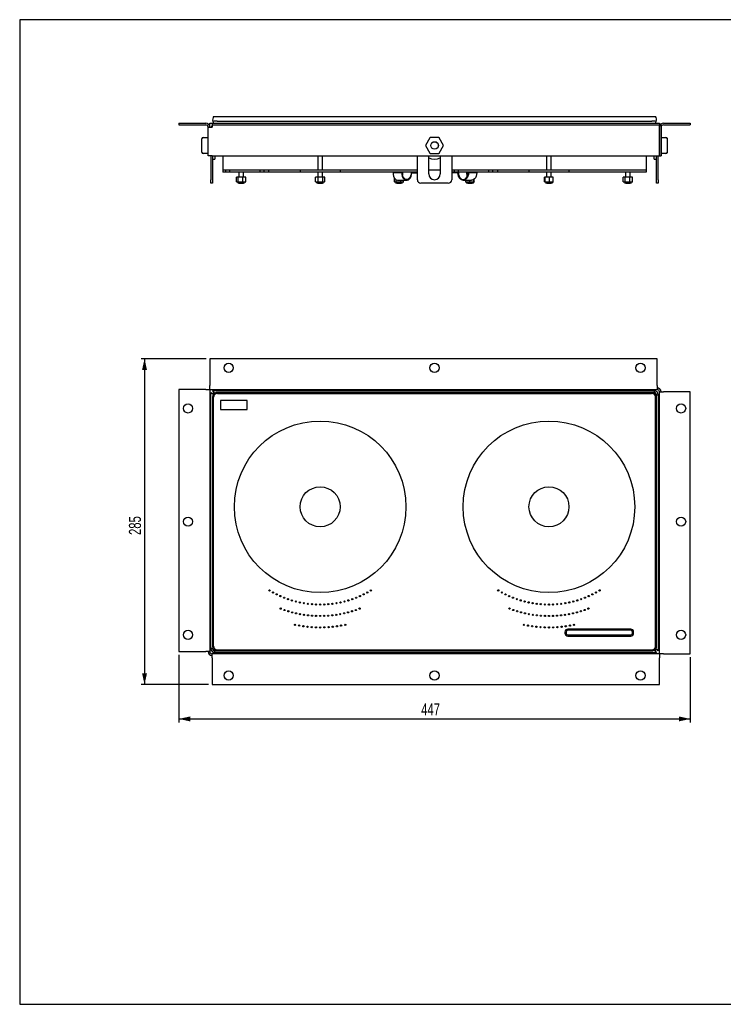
# Model space of a CAD drawing. Extents: x 14 to 1244, y 15 to 876.
# Tile 1 of 2: x 14 to 629, y 15 to 876. Entities that reach past the tile are written whole.
import ezdxf
from ezdxf.enums import TextEntityAlignment as Align

# ---------------------------------------------------------------- set-up
doc = ezdxf.new("R2010")
doc.units = 0
doc.header["$LTSCALE"] = 3
doc.linetypes.add('CENTERX2', pattern=[20.32, 12.7, -2.54, 2.54, -2.54])
doc.layers.get('0').update_dxf_attribs({"linetype": 'CONTINUOUS'})
doc.layers.add('LAYER1', color=2, linetype='CONTINUOUS')
doc.layers.add('LAYER2', color=3, linetype='CENTERX2')
doc.dimstyles.new('SLDDIMSTYLE0', dxfattribs={"dimtxt": 10.5, "dimasz": 9.906, "dimexe": 0, "dimexo": 0.0625, "dimgap": 2.625, "dimtad": 1, "dimrnd": 1e-09, "dimzin": 12, "dimsah": 1, "dimcen": 0.09, "dimazin": 3, "dimtfac": 1, "dimtofl": 0, "dimtmove": 0, "dimatfit": 3})

# ---------------------------------------------------------------- blocks, each defined once
blk = doc.blocks.new('_D')
at = {"layer": 'LAYER2', "color": 3, "linetype": 'CONTINUOUS'}
for p, q in [((177.51, 579.56), (120.51, 579.56)), ((123.51, 579.56), (123.51, 294.56)), ((179.51, 294.56), (120.51, 294.56))]:
    blk.add_line(p, q, dxfattribs=at)
for points in [[(123.51, 579.56), (121.35, 569.65), (125.67, 569.65)], [(123.51, 294.56), (125.67, 304.47), (121.35, 304.47)]]:
    blk.add_solid(points, dxfattribs=at)
at = {"layer": 'LAYER2', "color": 3, "linetype": 'CONTINUOUS', "width": 0.7}
blk.add_text('285', height=10.5, rotation=90, dxfattribs=at).set_placement((123.51, 425.42, 23.2), align=Align.BOTTOM_LEFT)
blk = doc.blocks.new('_D_1')
at = {"layer": 'LAYER2', "color": 3, "linetype": 'CONTINUOUS'}
for p, q in [((153.51, 320.56), (153.51, 261.56)), ((600.51, 318.56), (600.51, 261.56)), ((153.51, 264.56), (600.51, 264.56))]:
    blk.add_line(p, q, dxfattribs=at)
for points in [[(153.51, 264.56), (163.41, 262.4), (163.41, 266.72)], [(600.51, 264.56), (590.6, 266.72), (590.6, 262.4)]]:
    blk.add_solid(points, dxfattribs=at)
at = {"layer": 'LAYER2', "color": 3, "linetype": 'CONTINUOUS', "width": 0.7}
blk.add_text('447', height=10.5, dxfattribs=at).set_placement((365.37, 264.56, 23.2), align=Align.BOTTOM_LEFT)

msp = doc.modelspace()

# ---------------------------------------------------------------- linework, layer by layer
at = {"color": 7, "linetype": 'CONTINUOUS'}
for p, q in [((1244.4, 876), (14.4, 876)), ((14.4, 876), (14.4, 15)), ((14.4, 15), (1244.4, 15))]:
    msp.add_line(p, q, dxfattribs=at)
at = {"layer": 'LAYER1', "color": 2, "linetype": 'CONTINUOUS'}
for p, q in [((153.507, 785.491), (153.507, 783.991)), ((153.507, 785.491), (177.007, 785.491)), ((153.507, 783.991), (177.007, 783.991)), ((180.507, 785.491), (182.507, 785.491)), ((180.507, 782.822), (180.507, 785.491)), ((182.507, 785.491), (182.507, 783.991)), ((182.507, 785.491), (573.507, 785.491)), ((182.507, 783.991), (573.507, 783.991)), ((182.507, 783.991), (182.507, 781.991)), ((183.897, 791.491), (187.25, 791.491)), ((187.041, 787.319), (566.972, 787.319)), ((187.25, 791.491), (566.764, 791.491)), ((566.764, 791.491), (570.117, 791.491)), ((573.507, 785.491), (573.507, 783.991)), ((573.507, 781.991), (573.507, 783.991)), ((577.007, 785.491), (600.507, 785.491)), ((577.007, 783.991), (600.507, 783.991)), ((600.507, 785.491), (600.507, 783.991)), ((179.007, 756.991), (179.007, 781.991)), ((179.007, 781.991), (182.507, 781.991)), ((180.507, 781.991), (180.507, 782.822)), ((573.507, 756.991), (573.507, 781.991)), ((573.607, 782.822), (573.607, 781.991)), ((573.607, 781.991), (573.607, 756.991)), ((575.007, 781.991), (575.007, 756.991)), ((173.707, 765.991), (173.707, 771.891)), ((174.323, 772.815), (174.194, 772.743)), ((174.707, 772.891), (178.807, 772.891)), ((372.965, 772.791), (369.097, 766.091)), ((380.875, 772.891), (373.139, 772.891)), ((384.916, 766.091), (381.048, 772.791)), ((575.207, 772.891), (579.307, 772.891)), ((579.819, 772.731), (579.69, 772.815)), ((580.307, 771.891), (580.307, 765.991)), ((173.707, 760.091), (173.707, 765.991)), ((174.194, 759.251), (174.323, 759.168)), ((178.807, 759.091), (174.707, 759.091)), ((369.097, 765.891), (372.965, 759.191)), ((373.139, 759.091), (380.875, 759.091)), ((381.048, 759.191), (384.916, 765.891)), ((579.307, 759.091), (575.207, 759.091)), ((579.69, 759.168), (579.834, 759.256)), ((580.307, 765.991), (580.307, 760.091)), ((182.507, 756.991), (179.007, 756.991)), ((181.507, 756.991), (181.507, 736.091)), ((182.507, 756.991), (573.507, 756.991)), ((183.007, 756.991), (183.007, 736.091)), ((183.007, 753.991), (185.007, 753.991)), ((185.007, 756.991), (185.007, 754.9)), ((185.007, 754.9), (185.007, 753.991)), ((192.007, 756.991), (192.007, 744.691)), ((275.007, 756.991), (275.007, 744.691)), ((279.007, 744.691), (279.007, 756.991)), ((362.007, 736.091), (362.007, 756.991)), ((372.007, 741.091), (372.007, 756.991)), ((382.007, 756.991), (382.007, 741.091)), ((392.007, 756.991), (392.007, 736.091)), ((475.007, 756.991), (475.007, 744.691)), ((479.007, 744.691), (479.007, 756.991)), ((562.007, 756.991), (562.007, 744.691)), ((569.007, 753.991), (569.007, 756.991)), ((569.007, 753.991), (571.007, 753.991)), ((571.007, 736.091), (571.007, 756.991)), ((572.507, 736.091), (572.507, 756.991)), ((573.607, 756.991), (573.507, 756.991)), ((573.607, 756.991), (575.007, 756.991)), ((192.007, 744.691), (259.507, 744.691)), ((192.007, 744.691), (192.007, 742.691)), ((193.396, 742.691), (192.007, 742.691)), ((194.257, 742.691), (193.396, 742.691)), ((194.257, 744.691), (194.257, 742.691)), ((197.757, 742.691), (194.257, 742.691)), ((197.757, 744.691), (197.757, 742.691)), ((198.257, 742.691), (197.757, 742.691)), ((223.757, 742.691), (198.257, 742.691)), ((206.007, 742.691), (206.007, 738.391)), ((210.007, 738.391), (210.007, 742.691)), ((224.257, 742.691), (223.757, 742.691)), ((224.257, 744.691), (224.257, 742.691)), ((227.757, 742.691), (224.257, 742.691)), ((227.757, 744.691), (227.757, 742.691)), ((228.396, 742.691), (227.757, 742.691)), ((232.007, 742.691), (228.396, 742.691)), ((232.007, 744.691), (232.007, 742.691)), ((237.007, 742.691), (232.007, 742.691)), ((254.507, 742.691), (237.007, 742.691)), ((259.507, 742.691), (254.507, 742.691)), ((259.507, 744.691), (259.507, 742.691)), ((259.507, 744.691), (264.507, 744.691)), ((264.507, 742.691), (259.507, 742.691)), ((264.507, 744.691), (289.507, 744.691)), ((289.507, 742.691), (264.507, 742.691)), ((275.007, 742.691), (275.007, 738.391)), ((279.007, 738.391), (279.007, 742.691)), ((289.507, 744.691), (294.507, 744.691)), ((294.507, 742.691), (289.507, 742.691)), ((294.507, 744.691), (294.507, 742.691)), ((294.507, 744.691), (362.007, 744.691)), ((299.507, 742.691), (294.507, 742.691)), ((357.007, 742.691), (299.507, 742.691)), ((348.27, 742.191), (340.765, 742.191)), ((344.007, 742.691), (344.007, 742.191)), ((348.007, 742.191), (348.007, 742.691)), ((348.667, 742.191), (348.27, 742.191)), ((349.091, 742.691), (349.091, 742.191)), ((356.597, 742.691), (356.597, 742.191)), ((356.993, 742.091), (362.007, 742.091)), ((362.007, 742.691), (357.007, 742.691)), ((372.007, 744.691), (382.007, 744.691)), ((392.007, 744.691), (459.507, 744.691)), ((393.396, 742.691), (392.007, 742.691)), ((397.45, 742.091), (392.007, 742.091)), ((394.257, 742.691), (393.396, 742.691)), ((394.257, 744.691), (394.257, 742.691)), ((397.757, 742.691), (394.257, 742.691)), ((397.757, 744.691), (397.757, 742.691)), ((398.257, 742.691), (397.757, 742.691)), ((397.871, 742.691), (397.871, 742.191)), ((423.757, 742.691), (398.257, 742.691)), ((404.99, 742.691), (404.99, 742.191)), ((406.007, 742.691), (406.007, 739.999)), ((406.298, 742.191), (406.719, 742.191)), ((413.839, 742.191), (406.719, 742.191)), ((410.007, 742.191), (410.007, 742.691)), ((424.257, 742.691), (423.757, 742.691)), ((424.257, 744.691), (424.257, 742.691)), ((427.757, 742.691), (424.257, 742.691)), ((427.757, 744.691), (427.757, 742.691)), ((428.396, 742.691), (427.757, 742.691)), ((432.007, 742.691), (428.396, 742.691)), ((432.007, 744.691), (432.007, 742.691)), ((437.007, 742.691), (432.007, 742.691)), ((454.507, 742.691), (437.007, 742.691)), ((459.507, 742.691), (454.507, 742.691)), ((459.507, 744.691), (459.507, 742.691)), ((459.507, 744.691), (464.507, 744.691)), ((464.507, 742.691), (459.507, 742.691)), ((464.507, 744.691), (489.507, 744.691)), ((489.507, 742.691), (464.507, 742.691)), ((475.007, 742.691), (475.007, 738.391)), ((479.007, 738.391), (479.007, 742.691)), ((489.507, 744.691), (494.507, 744.691)), ((494.507, 742.691), (489.507, 742.691)), ((494.507, 744.691), (494.507, 742.691)), ((494.507, 744.691), (562.007, 744.691)), ((499.507, 742.691), (494.507, 742.691)), ((557.007, 742.691), (499.507, 742.691)), ((544.007, 742.691), (544.007, 738.391)), ((548.007, 738.391), (548.007, 742.691)), ((562.007, 742.691), (557.007, 742.691)), ((562.007, 744.691), (562.007, 742.691)), ((181.507, 733.091), (181.507, 736.091)), ((183.007, 733.091), (181.507, 733.091)), ((183.007, 736.091), (183.007, 733.091)), ((204.022, 734.337), (204.022, 738.391)), ((205.431, 738.391), (204.022, 738.391)), ((204.98, 733.391), (207.502, 733.391)), ((205.431, 734.337), (205.431, 738.391)), ((209.416, 738.391), (205.431, 738.391)), ((206.007, 733.391), (206.007, 733.291)), ((206.207, 733.091), (209.807, 733.091)), ((207.502, 733.391), (211.034, 733.391)), ((209.416, 734.337), (209.416, 738.391)), ((211.992, 738.391), (209.416, 738.391)), ((210.007, 733.291), (210.007, 733.391)), ((211.741, 734.212), (211.992, 734.337)), ((211.992, 734.337), (211.992, 738.391)), ((272.981, 734.337), (272.981, 738.391)), ((275.302, 738.391), (272.981, 738.391)), ((273.98, 733.391), (279.752, 733.391)), ((275.007, 733.391), (275.007, 733.291)), ((275.207, 733.091), (277.056, 733.091)), ((275.302, 734.337), (275.302, 738.391)), ((279.328, 738.391), (275.302, 738.391)), ((277.056, 733.091), (278.807, 733.091)), ((279.007, 733.291), (279.007, 733.391)), ((279.328, 734.337), (279.328, 738.391)), ((281.032, 738.391), (279.328, 738.391)), ((279.752, 733.391), (280.034, 733.391)), ((281.032, 734.337), (281.032, 738.391)), ((342.021, 734.337), (342.021, 737.556)), ((342.98, 733.391), (348.341, 733.391)), ((343.433, 734.337), (343.433, 736.109)), ((344.007, 733.391), (344.007, 733.291)), ((344.207, 733.091), (347.807, 733.091)), ((345.126, 735.591), (352.632, 735.591)), ((347.418, 734.337), (347.418, 735.591)), ((348.007, 733.291), (348.007, 733.391)), ((348.341, 733.391), (349.034, 733.391)), ((349.742, 734.212), (349.992, 734.337)), ((349.992, 734.337), (349.992, 735.591)), ((389.007, 733.091), (365.007, 733.091)), ((402.085, 735.591), (409.204, 735.591)), ((404.401, 734.337), (404.401, 735.591)), ((404.98, 733.391), (411.034, 733.391)), ((406.007, 733.391), (406.007, 733.291)), ((406.207, 733.091), (409.807, 733.091)), ((407.784, 734.337), (407.784, 735.591)), ((410.007, 733.291), (410.007, 733.391)), ((411.39, 734.337), (411.39, 736.372)), ((411.613, 734.337), (411.531, 734.091)), ((411.613, 734.337), (411.613, 736.553)), ((473.254, 734.337), (473.254, 738.391)), ((473.832, 738.391), (473.254, 738.391)), ((473.832, 734.337), (473.832, 738.391)), ((477.585, 738.391), (473.832, 738.391)), ((473.98, 733.391), (475.884, 733.391)), ((475.007, 733.391), (475.007, 733.291)), ((475.207, 733.091), (478.381, 733.091)), ((475.884, 733.391), (480.034, 733.391)), ((477.585, 734.337), (477.585, 738.391)), ((480.76, 738.391), (477.585, 738.391)), ((478.381, 733.091), (478.807, 733.091)), ((479.007, 733.291), (479.007, 733.391)), ((480.76, 734.337), (480.76, 738.391)), ((541.998, 734.337), (541.998, 738.391)), ((543.556, 738.391), (541.998, 738.391)), ((542.98, 733.391), (549.034, 733.391)), ((543.556, 734.337), (543.556, 738.391)), ((547.564, 738.391), (543.556, 738.391)), ((544.007, 733.391), (544.007, 733.291)), ((544.207, 733.091), (547.807, 733.091)), ((547.564, 734.337), (547.564, 738.391)), ((550.015, 738.391), (547.564, 738.391)), ((548.007, 733.291), (548.007, 733.391)), ((549.8, 734.24), (550.015, 734.337)), ((550.015, 734.337), (550.015, 738.391)), ((571.007, 733.091), (571.007, 736.091)), ((572.507, 733.091), (571.007, 733.091)), ((572.507, 736.091), (572.507, 733.091)), ((571.507, 579.56), (180.507, 579.56)), ((180.507, 579.56), (180.507, 556.06)), ((571.507, 556.06), (571.507, 579.56)), ((177.007, 552.56), (153.507, 552.56)), ((153.507, 552.56), (153.507, 323.56)), ((177.007, 552.56), (180.507, 552.56)), ((180.507, 552.66), (180.507, 556.06)), ((180.507, 552.66), (180.607, 552.56)), ((180.507, 552.56), (180.507, 323.56)), ((180.607, 552.56), (571.507, 552.56)), ((569.007, 551.56), (183.007, 551.56)), ((373.007, 552.56), (373.007, 551.56)), ((381.007, 551.56), (381.007, 552.56)), ((569.007, 550.06), (569.007, 551.56)), ((571.507, 556.06), (571.507, 552.56)), ((181.507, 326.06), (181.507, 550.06)), ((183.007, 546.06), (183.007, 328.06)), ((183.897, 328.303), (183.897, 545.817)), ((567.007, 550.06), (187.007, 550.06)), ((187.25, 549.17), (566.764, 549.17)), ((213.257, 543.06), (190.007, 543.06)), ((190.007, 543.06), (190.007, 535.06)), ((213.257, 535.06), (213.257, 543.06)), ((570.117, 328.303), (570.117, 545.817)), ((570.382, 548.055), (570.593, 548.055)), ((571.007, 548.06), (572.507, 548.06)), ((571.007, 328.06), (571.007, 546.06)), ((572.507, 548.06), (572.507, 324.06)), ((573.507, 550.56), (577.007, 550.56)), ((573.507, 321.66), (573.507, 550.56)), ((600.507, 550.56), (577.007, 550.56)), ((600.507, 321.56), (600.507, 550.56)), ((190.007, 535.06), (213.257, 535.06)), ((181.507, 510.56), (180.507, 510.56)), ((573.507, 510.56), (572.507, 510.56)), ((180.507, 502.56), (181.507, 502.56)), ((572.507, 502.56), (573.507, 502.56)), ((181.507, 371.56), (180.507, 371.56)), ((573.507, 371.56), (572.507, 371.56)), ((180.507, 363.56), (181.507, 363.56)), ((572.507, 363.56), (573.507, 363.56)), ((491.007, 340.56), (491.007, 339.56)), ((492.007, 340.56), (492.007, 339.56)), ((548.507, 343.06), (493.507, 343.06)), ((548.507, 342.06), (493.507, 342.06)), ((493.507, 338.06), (548.507, 338.06)), ((493.507, 337.06), (548.507, 337.06)), ((550.007, 339.56), (550.007, 340.56)), ((551.007, 339.56), (551.007, 340.56)), ((153.507, 323.56), (177.007, 323.56)), ((180.507, 323.56), (177.007, 323.56)), ((183.007, 326.06), (181.507, 326.06)), ((182.507, 318.06), (182.507, 321.56)), ((573.507, 321.56), (182.507, 321.56)), ((183.631, 326.065), (183.421, 326.065)), ((185.007, 324.06), (185.007, 322.56)), ((185.007, 322.56), (571.007, 322.56)), ((187.007, 324.06), (567.007, 324.06)), ((187.25, 324.95), (566.764, 324.95)), ((373.007, 322.56), (373.007, 321.56)), ((381.007, 321.56), (381.007, 322.56)), ((573.507, 321.66), (573.607, 321.56)), ((573.507, 321.56), (573.507, 318.06)), ((577.007, 321.56), (573.607, 321.56)), ((577.007, 321.56), (600.507, 321.56)), ((182.507, 318.06), (182.507, 294.56)), ((573.507, 294.56), (573.507, 318.06)), ((182.507, 294.56), (573.507, 294.56))]:
    msp.add_line(p, q, dxfattribs=at)
at = {"layer": 'LAYER1', "color": 2, "linetype": 'CONTINUOUS', "flags": 128}
for points in [[(182.507, 783.528), (181.773, 782.431), (181.686, 781.991)], [(173.707, 771.891), (173.783, 772.274), (174, 772.598)], [(174, 772.528), (173.783, 772.236), (173.707, 771.891)], [(372.965, 772.791), (372.997, 772.833), (373.039, 772.864)], [(373.039, 772.864), (373.087, 772.884), (373.139, 772.891)], [(380.875, 772.891), (380.927, 772.884), (380.975, 772.864)], [(380.975, 772.864), (381.016, 772.833), (381.048, 772.791)], [(580.014, 772.598), (580.231, 772.274), (580.307, 771.891)], [(580.307, 771.891), (580.231, 772.236), (580.014, 772.528)], [(173.707, 760.091), (173.783, 759.747), (174, 759.455)], [(174, 759.384), (173.783, 759.708), (173.707, 760.091)], [(369.07, 765.991), (369.077, 766.043), (369.097, 766.091)], [(369.097, 765.891), (369.077, 765.939), (369.07, 765.991)], [(373.039, 759.118), (372.997, 759.15), (372.965, 759.191)], [(373.139, 759.091), (373.087, 759.098), (373.039, 759.118)], [(380.975, 759.118), (380.927, 759.098), (380.875, 759.091)], [(381.048, 759.191), (381.016, 759.15), (380.975, 759.118)], [(384.916, 766.091), (384.936, 766.043), (384.943, 765.991)], [(384.943, 765.991), (384.936, 765.939), (384.916, 765.891)], [(580.014, 759.455), (580.231, 759.747), (580.307, 760.091)], [(580.307, 760.091), (580.231, 759.708), (580.014, 759.384)], [(340.765, 742.191), (340.89, 740.619), (341.26, 739.138), (341.852, 737.832), (342.632, 736.777), (343.556, 736.034), (344.57, 735.645), (345.126, 735.591)], [(348.27, 742.191), (348.396, 740.619), (348.765, 739.138), (349.357, 737.832), (350.137, 736.777), (351.061, 736.034), (352.076, 735.645), (353.122, 735.633), (354.14, 735.998), (355.071, 736.72), (355.862, 737.757), (356.467, 739.049), (356.851, 740.522), (356.993, 742.091)], [(356.597, 742.191), (356.462, 740.638), (356.065, 739.191), (355.435, 737.948), (354.614, 736.995), (353.658, 736.396), (352.632, 736.191), (351.606, 736.396), (350.649, 736.995), (349.828, 737.948), (349.198, 739.191), (348.802, 740.638), (348.667, 742.191)], [(349.091, 742.191), (348.956, 740.638), (348.879, 740.255)], [(406.719, 742.191), (406.586, 740.619), (406.194, 739.138), (405.565, 737.832), (404.735, 736.777), (403.753, 736.034), (402.675, 735.645), (401.563, 735.633), (400.481, 735.998), (399.492, 736.72), (398.651, 737.757), (398.009, 739.049), (397.6, 740.522), (397.45, 742.091)], [(397.871, 742.191), (398.015, 740.638), (398.436, 739.191), (399.105, 737.948), (399.978, 736.995), (400.994, 736.396), (402.085, 736.191), (403.175, 736.396), (404.191, 736.995), (405.064, 737.948), (405.734, 739.191), (406.154, 740.638), (406.298, 742.191)], [(413.839, 742.191), (413.705, 740.619), (413.313, 739.138), (412.684, 737.832), (411.854, 736.777), (410.873, 736.034), (409.795, 735.645), (409.204, 735.591)], [(272.981, 734.337), (273.11, 734.289), (273.147, 734.277)], [(281.032, 734.337), (280.904, 734.289), (280.18, 734.059), (279.6, 734.228), (279.328, 734.337)], [(404.401, 734.337), (404.482, 734.091), (404.501, 734.106)], [(411.512, 734.106), (411.447, 734.156), (411.39, 734.337)], [(473.832, 734.337), (473.62, 734.091), (473.402, 734.156), (473.254, 734.337)], [(480.543, 734.136), (480.611, 734.156), (480.76, 734.337)], [(181.507, 550.06), (181.73, 549.603), (182.371, 549.146), (183.349, 548.688), (183.912, 548.472)], [(569.007, 550.06), (569.005, 549.908), (569.003, 549.474), (569.003, 549.45)], [(185.007, 324.06), (185.009, 324.212), (185.01, 324.646), (185.01, 324.67)], [(572.507, 324.06), (572.284, 324.517), (571.642, 324.974), (570.665, 325.432), (570.102, 325.648)]]:
    msp.add_lwpolyline(points, dxfattribs=at)
at = {"layer": 'LAYER1', "color": 2, "linetype": 'CONTINUOUS'}
for centre, radius in [((377.007, 765.991), 3.324), ((377.007, 765.991), 3.31), ((197.007, 571.56), 4), ((377.007, 571.56), 4), ((557.007, 571.56), 4), ((161.507, 536.06), 4), ((592.507, 536.06), 4), ((277.007, 450.06), 75), ((477.007, 450.06), 75), ((277.007, 450.06), 17.5), ((477.007, 450.06), 17.5), ((161.507, 437.06), 4), ((592.507, 437.06), 4), ((232.715, 376.926), 0.55), ((235.817, 375.136), 0.55), ((238.99, 373.477), 0.55), ((242.231, 371.952), 0.55), ((245.532, 370.564), 0.55), ((308.481, 370.564), 0.55), ((311.783, 371.952), 0.55), ((315.023, 373.477), 0.55), ((318.197, 375.136), 0.55), ((321.298, 376.926), 0.55), ((432.715, 376.926), 0.55), ((435.817, 375.136), 0.55), ((438.99, 373.477), 0.55), ((442.231, 371.952), 0.55), ((445.532, 370.564), 0.55), ((508.481, 370.564), 0.55), ((511.783, 371.952), 0.55), ((515.023, 373.477), 0.55), ((518.197, 375.136), 0.55), ((521.298, 376.926), 0.55), ((248.889, 369.316), 0.55), ((252.295, 368.209), 0.55), ((255.744, 367.246), 0.55), ((259.23, 366.428), 0.55), ((262.748, 365.757), 0.55), ((266.291, 365.234), 0.55), ((269.852, 364.86), 0.55), ((273.426, 364.635), 0.55), ((277.007, 364.56), 0.55), ((280.587, 364.635), 0.55), ((284.161, 364.86), 0.55), ((287.723, 365.234), 0.55), ((291.265, 365.757), 0.55), ((294.783, 366.428), 0.55), ((298.27, 367.246), 0.55), ((301.719, 368.209), 0.55), ((305.125, 369.316), 0.55), ((448.889, 369.316), 0.55), ((452.295, 368.209), 0.55), ((455.744, 367.246), 0.55), ((459.23, 366.428), 0.55), ((462.748, 365.757), 0.55), ((466.291, 365.234), 0.55), ((469.852, 364.86), 0.55), ((473.426, 364.635), 0.55), ((477.007, 364.56), 0.55), ((480.587, 364.635), 0.55), ((484.161, 364.86), 0.55), ((487.723, 365.234), 0.55), ((491.265, 365.757), 0.55), ((494.783, 366.428), 0.55), ((498.27, 367.246), 0.55), ((501.719, 368.209), 0.55), ((505.125, 369.316), 0.55), ((242.508, 361.009), 0.55), ((245.822, 359.795), 0.55), ((249.179, 358.704), 0.55), ((252.574, 357.738), 0.55), ((256.002, 356.899), 0.55), ((259.459, 356.186), 0.55), ((262.939, 355.602), 0.55), ((266.439, 355.146), 0.55), ((269.954, 354.821), 0.55), ((273.478, 354.625), 0.55), ((277.007, 354.56), 0.55), ((280.536, 354.625), 0.55), ((284.06, 354.821), 0.55), ((287.574, 355.146), 0.55), ((291.074, 355.602), 0.55), ((294.555, 356.186), 0.55), ((298.012, 356.899), 0.55), ((301.44, 357.738), 0.55), ((304.834, 358.704), 0.55), ((308.191, 359.795), 0.55), ((311.505, 361.009), 0.55), ((442.508, 361.009), 0.55), ((445.822, 359.795), 0.55), ((449.179, 358.704), 0.55), ((452.574, 357.738), 0.55), ((456.002, 356.899), 0.55), ((459.459, 356.186), 0.55), ((462.939, 355.602), 0.55), ((466.439, 355.146), 0.55), ((469.954, 354.821), 0.55), ((473.478, 354.625), 0.55), ((477.007, 354.56), 0.55), ((480.536, 354.625), 0.55), ((484.06, 354.821), 0.55), ((487.574, 355.146), 0.55), ((491.074, 355.602), 0.55), ((494.555, 356.186), 0.55), ((498.012, 356.899), 0.55), ((501.44, 357.738), 0.55), ((504.834, 358.704), 0.55), ((508.191, 359.795), 0.55), ((511.505, 361.009), 0.55), ((255.072, 346.865), 0.55), ((258.687, 346.163), 0.55), ((262.324, 345.587), 0.55), ((265.979, 345.138), 0.55), ((269.647, 344.817), 0.55), ((273.325, 344.624), 0.55), ((277.007, 344.56), 0.55), ((280.689, 344.624), 0.55), ((284.366, 344.817), 0.55), ((288.035, 345.138), 0.55), ((291.69, 345.587), 0.55), ((295.327, 346.163), 0.55), ((298.941, 346.865), 0.55), ((455.072, 346.865), 0.55), ((458.687, 346.163), 0.55), ((462.324, 345.587), 0.55), ((465.979, 345.138), 0.55), ((469.647, 344.817), 0.55), ((473.325, 344.624), 0.55), ((477.007, 344.56), 0.55), ((480.689, 344.624), 0.55), ((484.366, 344.817), 0.55), ((488.035, 345.138), 0.55), ((491.69, 345.587), 0.55), ((495.327, 346.163), 0.55), ((498.941, 346.865), 0.55), ((161.507, 338.06), 4), ((592.507, 338.06), 4), ((197.007, 302.56), 4), ((377.007, 302.56), 4), ((557.007, 302.56), 4)]:
    msp.add_circle(centre, radius, dxfattribs=at)
for centre, radius, start, end in [((177.007, 781.991), 3.5, 0, 90), ((177.007, 781.991), 2, 0, 90), ((188.507, 788.491), 5.5, 146.944269, 194.508346), ((185.92, 772.035), 15.325, 85.804847, 100.291913), ((188.507, 788.491), 5.5, 194.508346, 213.055731), ((567.812, 766.746), 20.59, 81.566787, 92.336453), ((565.507, 788.491), 5.5, 345.491654, 33.055731), ((565.507, 788.491), 5.5, 326.944269, 345.491654), ((577.007, 781.991), 3.5, 90, 166.270867), ((577.007, 781.991), 2, 90, 180), ((177.107, 781.991), 3.5, 0, 13.729133), ((577.007, 781.991), 3.5, 166.270867, 180), ((174.707, 771.891), 1, 90, 135), ((178.807, 772.691), 0.2, 0, 90), ((575.207, 772.691), 0.2, 90, 180), ((579.307, 771.891), 1, 45, 90), ((174.707, 760.091), 1, 225, 270), ((178.807, 759.291), 0.2, 270, 0), ((575.207, 759.291), 0.2, 180, 270), ((579.307, 760.091), 1, 270, 315), ((377.007, 765.991), 12, 245.375682, 294.624318), ((377.007, 741.091), 5, 180, 0), ((412.811, 742.112), 7.821, 179.421648, 203.602854), ((204.726, 735.224), 1.133, 231.536245, 308.463755), ((203.565, 732.891), 1.5, 19.471221, 61.873275), ((207.424, 743.774), 9.645, 258.078516, 281.921484), ((206.207, 733.291), 0.2, 180, 270), ((210.704, 737.549), 3.461, 248.154418, 291.845582), ((209.807, 733.291), 0.2, 270, 0), ((212.448, 732.891), 1.5, 118.138835, 160.528779), ((274.142, 736.926), 2.838, 245.856037, 294.143963), ((272.565, 732.891), 1.5, 19.471221, 67.213784), ((275.207, 733.291), 0.2, 180, 270), ((277.315, 742.338), 8.251, 255.879355, 284.120645), ((278.807, 733.291), 0.2, 270, 0), ((281.448, 732.891), 1.5, 112.673291, 160.528779), ((342.727, 735.227), 1.136, 231.593071, 308.406929), ((341.565, 732.891), 1.5, 19.471221, 61.909502), ((345.426, 742.176), 8.089, 255.73846, 284.26154), ((344.207, 733.291), 0.2, 180, 270), ((348.705, 738.231), 4.102, 251.715068, 288.284932), ((347.807, 733.291), 0.2, 270, 0), ((350.448, 732.891), 1.5, 118.102254, 160.528779), ((365.007, 736.091), 3, 180, 270), ((389.007, 736.091), 3, 270, 0), ((406.092, 741.12), 6.991, 255.995864, 284.004136), ((403.565, 732.891), 1.5, 19.471221, 52.294731), ((406.207, 733.291), 0.2, 180, 270), ((409.587, 740.736), 6.648, 254.263672, 285.736328), ((409.807, 733.291), 0.2, 270, 0), ((412.448, 732.891), 1.5, 127.7974, 160.528779), ((472.565, 732.891), 1.5, 19.471221, 53.942388), ((475.709, 742.7), 8.571, 257.353213, 282.646787), ((475.207, 733.291), 0.2, 180, 270), ((479.172, 739.273), 5.185, 252.172574, 287.827426), ((478.807, 733.291), 0.2, 270, 0), ((481.448, 732.891), 1.5, 126.174694, 160.528779), ((542.812, 735.296), 1.214, 240.462777, 307.815563), ((541.565, 732.891), 1.5, 19.471221, 64.332229), ((545.56, 742.269), 8.181, 255.819294, 284.180706), ((544.207, 733.291), 0.2, 180, 270), ((548.79, 737.861), 3.732, 250.828872, 289.171128), ((547.807, 733.291), 0.2, 270, 0), ((550.448, 732.891), 1.5, 115.649523, 160.528779), ((181.156, 548.61), 3.482, 9.348504, 57.892593), ((156.6, 535.297), 31.013, 25.863272, 31.627996), ((958.428, 549.541), 389.426, 179.702963, 180.013247), ((569.007, 548.06), 3.5, 0, 90), ((571.507, 550.56), 3.5, 0, 90), ((571.507, 550.56), 2, 0, 90), ((190.969, 564.069), 16.905, 235.961257, 246.547476), ((187.007, 546.06), 4, 89.821582, 180.578118), ((187.217, 545.849), 3.321, 89.446533, 180.553467), ((566.796, 545.849), 3.321, 359.446533, 90.553467), ((567.007, 546.06), 4, 359.821582, 90.578118), ((569.007, 548.06), 2, 0, 90), ((570.3, 615.747), 67.691, 270.068953, 270.598507), ((570.618, 908.057), 360.002, 269.995993, 270.300608), ((493.507, 340.56), 2.5, 90, 180), ((493.507, 339.56), 2.5, 180, 270), ((493.507, 340.56), 1.5, 90, 180), ((493.507, 339.56), 1.5, 180, 270), ((548.507, 340.56), 2.5, 0, 90), ((548.507, 340.56), 1.5, 0, 90), ((548.507, 339.56), 2.5, 270, 0), ((548.507, 339.56), 1.5, 270, 0), ((187.007, 328.06), 4, 179.689037, 270.296335), ((187.217, 328.271), 3.321, 179.446533, 270.553467), ((566.796, 328.271), 3.321, 269.446533, 0.553467), ((567.007, 328.06), 4, 269.694309, 0.350759), ((182.507, 323.56), 3.5, 180, 270), ((182.507, 323.56), 2, 180, 270), ((183.396, -33.937), 360.002, 89.995993, 90.300608), ((185.007, 326.06), 3.5, 180, 270), ((183.714, 258.373), 67.691, 90.068953, 90.598507), ((185.007, 326.06), 2, 180, 270), ((-204.414, 324.579), 389.426, 359.702963, 0.013247), ((572.858, 325.51), 3.482, 189.348504, 237.892593), ((597.413, 338.823), 31.013, 205.863272, 211.627996), ((563.044, 310.052), 16.905, 55.961257, 66.547476)]:
    msp.add_arc(centre, radius, start, end, dxfattribs=at)

# ---------------------------------------------------------------- dimensions: what is measured, and where the dimension line sits
at = {"layer": 'LAYER2', "color": 3, "linetype": 'CONTINUOUS'}
dim = msp.add_linear_dim(base=(123.507, 294.56), p1=(180.507, 579.56), p2=(182.507, 294.56), angle=90, dimstyle='SLDDIMSTYLE0', dxfattribs=at)
dim.commit()
dim.dimension.update_dxf_attribs({"geometry": '_D', "text_midpoint": (123.507, 437.06), "dimtype": 160})
dim = msp.add_linear_dim(base=(600.507, 264.56), p1=(153.507, 323.56), p2=(600.507, 321.56), dimstyle='SLDDIMSTYLE0', dxfattribs=at)
dim.commit()
dim.dimension.update_dxf_attribs({"geometry": '_D_1', "text_midpoint": (377.007, 264.56), "dimtype": 160})

doc.saveas('drawing.dxf')
